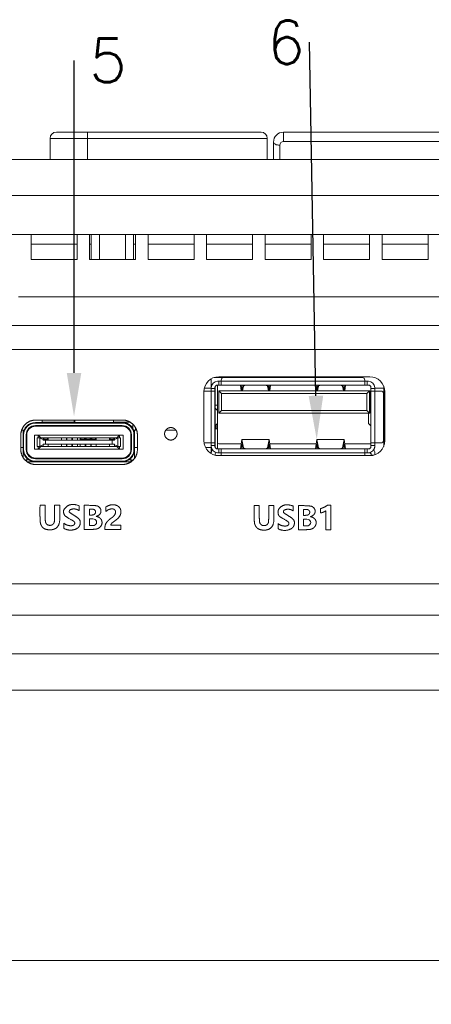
# Model space of a CAD drawing. Header units: millimetres. Extents: x 0 to 841, y 0 to 594.
# Tile 5 of 19: x 183 to 216, y 222 to 301. Entities that reach past the tile are written whole.
import ezdxf

# ---------------------------------------------------------------- set-up
doc = ezdxf.new("R2010")
doc.units = ezdxf.units.MM
doc.layers.get('0').update_dxf_attribs({"lineweight": 18})
for name, color, linetype, lineweight in [('Default', 7, 'Continuous', 18), ('PX588简洁', 7, 'Continuous', 18), ('RK3588-PX2', 7, 'Continuous', 18), ('USB口', 7, 'Continuous', 18), ('主壳R2R2鍑_PAR_1', 7, 'Continuous', 18), ('主板CPU散EREFS', 7, 'Continuous', 18), ('支撑板鏉块弶_閺俖', 7, 'Continuous', 18), ('支架固鍥哄畾鏉_', 7, 'Continuous', 18), ('正面保淇1', 7, 'Continuous', 18), ('电池仓3', 7, 'Continuous', 18), ('背面D', 7, 'Continuous', 18)]:
    doc.layers.add(name, color=color, linetype=linetype, lineweight=lineweight)
doc.styles.add('SEACAD_Arial', font='txt', dxfattribs={"width": 0.7})
doc.styles.get("Standard").update_dxf_attribs({"font": 'txt.shx'})
doc.dimstyles.new('国标', dxfattribs={"dimtxt": 7, "dimasz": 7, "dimexe": 3.5, "dimexo": 0, "dimgap": 1.75, "dimtad": 1, "dimdsep": 46, "dimtxsty": 'SEACAD_Arial', "dimblk": '_CAXARROW', "dimcen": 3.5, "dimdle": 14, "dimadec": 1, "dimazin": 0, "dimtfac": 0.5, "dimtdec": 3, "dimtmove": 0, "dimatfit": 3, "dimfxl": 1, "dimtolj": 1, "dimarcsym": 0})

# ---------------------------------------------------------------- blocks, each defined once
blk = doc.blocks.new('SE5')
at = {"layer": 'PX588简洁', "color": 7, "linetype": 'Continuous'}
for p, q in [((184.083, 268.267), (184.083, 268.317)), ((184.083, 268.317), (191.023, 268.317)), ((191.023, 268.267), (184.083, 268.267)), ((191.023, 268.267), (191.023, 268.317)), ((191.026, 268.317), (191.023, 268.317)), ((183.086, 267.667), (183.086, 267.392)), ((183.146, 267.667), (183.086, 267.667)), ((184.083, 268.067), (184.083, 268.017)), ((184.083, 268.067), (191.023, 268.067)), ((191.023, 268.017), (184.083, 268.017)), ((191.023, 268.067), (191.023, 268.017)), ((191.943, 267.717), (191.943, 267.717)), ((191.963, 267.667), (192.026, 267.667)), ((192.026, 267.667), (192.026, 267.317)), ((192.026, 267.667), (192.026, 267.667)), ((192.026, 266.967), (192.026, 267.667)), ((183.133, 267.317), (183.083, 267.317)), ((183.083, 266.157), (183.083, 267.317)), ((183.133, 267.317), (183.133, 266.157)), ((183.333, 267.317), (183.383, 267.317)), ((183.333, 266.157), (183.333, 267.317)), ((183.383, 267.317), (183.383, 266.157)), ((183.385, 267.317), (183.383, 267.317)), ((183.384, 267.157), (183.384, 266.142)), ((183.384, 267.157), (183.384, 267.157)), ((183.384, 266.157), (183.384, 267.157)), ((183.385, 267.317), (183.385, 266.157)), ((183.385, 267.157), (183.385, 266.124)), ((183.385, 267.157), (183.385, 267.157)), ((184.304, 267.287), (184.004, 267.287)), ((184.004, 267.287), (184.004, 266.187)), ((184.418, 267.087), (184.204, 267.087)), ((184.204, 266.387), (184.204, 267.087)), ((190.804, 267.287), (184.304, 267.287)), ((184.304, 267.287), (184.504, 267.087)), ((184.304, 267.087), (184.304, 267.287)), ((184.425, 267.07), (184.418, 267.087)), ((184.418, 267.087), (184.703, 267.087)), ((184.425, 266.403), (184.425, 267.07)), ((184.703, 266.959), (184.425, 267.07)), ((184.703, 267.087), (184.704, 267.087)), ((184.703, 266.959), (184.703, 267.087)), ((184.703, 266.887), (184.703, 266.959)), ((184.884, 266.887), (184.703, 266.887)), ((184.704, 267.087), (184.704, 266.887)), ((184.754, 267.087), (184.704, 267.087)), ((185.053, 267.087), (184.753, 267.087)), ((184.753, 266.987), (184.753, 267.087)), ((185.053, 266.987), (184.753, 266.987)), ((184.884, 266.887), (185.103, 266.887)), ((184.884, 266.887), (184.884, 266.587)), ((185.053, 266.987), (185.053, 267.087)), ((185.053, 267.087), (185.054, 267.087)), ((185.053, 266.987), (185.054, 266.987)), ((185.054, 266.987), (185.054, 267.087)), ((185.104, 267.087), (185.054, 267.087)), ((185.103, 267.087), (185.103, 266.887)), ((185.103, 267.087), (186.153, 267.087)), ((186.153, 266.887), (185.103, 266.887)), ((186.154, 267.087), (186.153, 267.087)), ((186.153, 266.887), (186.153, 267.087)), ((186.153, 266.887), (186.553, 266.887)), ((186.154, 266.887), (186.154, 267.087)), ((186.154, 267.087), (186.554, 267.087)), ((186.553, 266.887), (186.553, 267.087)), ((186.553, 267.087), (186.603, 267.087)), ((186.603, 266.887), (186.553, 266.887)), ((186.604, 267.087), (186.603, 267.087)), ((186.603, 266.887), (186.603, 267.087)), ((186.603, 266.887), (187.003, 266.887)), ((186.604, 266.887), (186.604, 267.087)), ((186.604, 267.087), (187.004, 267.087)), ((187.003, 266.887), (187.003, 267.087)), ((187.003, 267.087), (187.053, 267.087)), ((187.053, 266.887), (187.003, 266.887)), ((187.054, 267.087), (187.053, 267.087)), ((187.053, 266.887), (187.053, 267.087)), ((187.053, 266.887), (187.453, 266.887)), ((187.054, 266.887), (187.054, 267.087)), ((187.054, 267.087), (187.454, 267.087)), ((187.453, 266.887), (187.453, 267.087)), ((187.453, 267.087), (187.653, 267.087)), ((187.653, 266.887), (187.453, 266.887)), ((187.653, 266.887), (187.653, 267.087)), ((187.654, 267.087), (187.653, 267.087)), ((188.053, 266.887), (187.653, 266.887)), ((187.654, 266.887), (187.654, 267.087)), ((187.704, 267.087), (187.654, 267.087)), ((187.703, 266.987), (187.703, 267.087)), ((187.703, 267.087), (188.003, 267.087)), ((187.703, 266.987), (188.003, 266.987)), ((188.004, 267.087), (188.003, 267.087)), ((188.003, 266.987), (188.003, 267.087)), ((188.004, 266.987), (188.003, 266.987)), ((188.004, 266.987), (188.004, 267.087)), ((188.054, 267.087), (188.004, 267.087)), ((188.053, 266.887), (188.053, 267.087)), ((188.103, 267.087), (188.053, 267.087)), ((188.053, 266.887), (188.103, 266.887)), ((188.103, 266.887), (188.103, 267.087)), ((188.104, 267.087), (188.103, 267.087)), ((188.503, 266.887), (188.103, 266.887)), ((188.104, 266.887), (188.104, 267.087)), ((188.154, 267.087), (188.104, 267.087)), ((188.153, 266.987), (188.153, 267.087)), ((188.153, 267.087), (188.453, 267.087)), ((188.153, 266.987), (188.453, 266.987)), ((188.454, 267.087), (188.453, 267.087)), ((188.453, 266.987), (188.453, 267.087)), ((188.454, 266.987), (188.453, 266.987)), ((188.454, 266.987), (188.454, 267.087)), ((188.504, 267.087), (188.454, 267.087)), ((188.503, 266.887), (188.503, 267.087)), ((188.553, 267.087), (188.503, 267.087)), ((188.503, 266.887), (188.553, 266.887)), ((188.553, 266.887), (188.553, 267.087)), ((188.554, 267.087), (188.553, 267.087)), ((188.953, 266.887), (188.553, 266.887)), ((188.554, 266.887), (188.554, 267.087)), ((188.604, 267.087), (188.554, 267.087)), ((188.603, 266.987), (188.603, 267.087)), ((188.603, 267.087), (188.903, 267.087)), ((188.603, 266.987), (188.903, 266.987)), ((188.904, 267.087), (188.903, 267.087)), ((188.903, 266.987), (188.903, 267.087)), ((188.904, 266.987), (188.903, 266.987)), ((188.904, 266.987), (188.904, 267.087)), ((188.954, 267.087), (188.904, 267.087)), ((188.953, 266.887), (188.953, 267.087)), ((190.003, 267.087), (188.953, 267.087)), ((188.953, 266.887), (190.003, 266.887)), ((190.003, 267.087), (190.004, 267.087)), ((190.003, 267.087), (190.003, 266.887)), ((190.223, 266.887), (190.003, 266.887)), ((190.004, 266.887), (190.004, 267.087)), ((190.004, 267.087), (190.054, 267.087)), ((190.053, 266.987), (190.053, 267.087)), ((190.053, 267.087), (190.353, 267.087)), ((190.053, 266.987), (190.353, 266.987)), ((190.223, 266.887), (190.403, 266.887)), ((190.223, 266.887), (190.223, 266.587)), ((190.353, 266.987), (190.353, 267.087)), ((190.353, 267.087), (190.354, 267.087)), ((190.353, 266.987), (190.354, 266.987)), ((190.354, 267.087), (190.354, 266.987)), ((190.354, 267.087), (190.404, 267.087)), ((190.403, 266.959), (190.403, 267.087)), ((190.689, 267.087), (190.403, 267.087)), ((190.403, 266.959), (190.682, 267.07)), ((190.403, 266.887), (190.403, 266.959)), ((190.804, 267.287), (190.604, 267.087)), ((190.682, 267.07), (190.689, 267.087)), ((190.682, 266.403), (190.682, 267.07)), ((190.689, 267.087), (190.904, 267.087)), ((190.804, 267.087), (190.804, 267.287)), ((190.804, 267.287), (191.104, 267.287)), ((190.904, 266.387), (190.904, 267.087)), ((190.904, 266.387), (190.904, 267.087)), ((190.904, 267.087), (190.904, 267.087)), ((191.104, 267.287), (191.104, 266.187)), ((191.104, 267.287), (191.105, 267.287)), ((191.105, 266.187), (191.105, 267.287)), ((191.773, 267.317), (191.723, 267.317)), ((191.723, 266.157), (191.723, 267.317)), ((191.773, 267.317), (191.773, 266.157)), ((192.023, 267.317), (191.973, 267.317)), ((191.973, 266.157), (191.973, 267.317)), ((192.023, 267.317), (192.023, 266.157)), ((192.023, 267.317), (192.026, 267.317)), ((192.024, 267.157), (192.024, 265.455)), ((192.024, 267.157), (192.024, 267.157)), ((192.024, 267.157), (192.024, 266.157)), ((192.025, 267.157), (192.025, 265.456)), ((192.025, 267.157), (192.025, 266.157)), ((192.025, 267.157), (192.025, 267.157)), ((192.026, 267.317), (192.026, 266.917)), ((192.026, 266.967), (192.026, 266.967)), ((192.026, 266.917), (192.026, 266.917)), ((192.026, 266.917), (192.026, 265.458)), ((183.133, 266.157), (183.083, 266.157)), ((183.084, 266.118), (183.084, 265.529)), ((183.383, 266.157), (183.333, 266.157)), ((183.384, 266.157), (183.383, 266.157)), ((183.385, 266.617), (183.385, 266.157)), ((184.004, 266.187), (184.304, 266.187)), ((184.418, 266.387), (184.204, 266.387)), ((184.504, 266.387), (184.304, 266.187)), ((184.304, 266.187), (184.304, 266.387)), ((184.304, 266.187), (190.804, 266.187)), ((184.418, 266.387), (184.425, 266.403)), ((184.703, 266.387), (184.418, 266.387)), ((184.425, 266.403), (184.703, 266.514)), ((184.703, 266.514), (184.703, 266.587)), ((184.703, 266.587), (184.884, 266.587)), ((184.703, 266.387), (184.703, 266.514)), ((184.703, 266.387), (184.704, 266.387)), ((184.704, 266.587), (184.704, 266.387)), ((184.704, 266.387), (185.104, 266.387)), ((184.884, 266.587), (185.103, 266.587)), ((185.103, 266.587), (185.103, 266.387)), ((185.103, 266.587), (186.153, 266.587)), ((186.153, 266.387), (185.103, 266.387)), ((186.153, 266.387), (186.153, 266.587)), ((186.153, 266.587), (186.553, 266.587)), ((186.153, 266.387), (186.154, 266.387)), ((186.154, 266.587), (186.154, 266.387)), ((186.154, 266.387), (186.554, 266.387)), ((186.553, 266.587), (186.553, 266.387)), ((186.553, 266.587), (186.603, 266.587)), ((186.603, 266.387), (186.553, 266.387)), ((186.603, 266.387), (186.603, 266.587)), ((186.603, 266.587), (187.003, 266.587)), ((186.603, 266.387), (186.604, 266.387)), ((186.604, 266.587), (186.604, 266.387)), ((186.604, 266.387), (187.004, 266.387)), ((187.003, 266.587), (187.003, 266.387)), ((187.003, 266.587), (187.053, 266.587)), ((187.053, 266.387), (187.003, 266.387)), ((187.053, 266.587), (187.453, 266.587)), ((187.053, 266.587), (187.053, 266.387)), ((187.054, 266.387), (187.053, 266.387)), ((187.054, 266.587), (187.054, 266.387)), ((187.054, 266.387), (187.454, 266.387)), ((187.453, 266.587), (187.453, 266.387)), ((187.453, 266.587), (187.653, 266.587)), ((187.653, 266.387), (187.453, 266.387)), ((187.653, 266.387), (187.653, 266.587)), ((187.653, 266.587), (188.053, 266.587)), ((187.653, 266.387), (187.654, 266.387)), ((187.654, 266.587), (187.654, 266.387)), ((187.654, 266.387), (188.054, 266.387)), ((188.053, 266.587), (188.053, 266.387)), ((188.053, 266.587), (188.103, 266.587)), ((188.103, 266.387), (188.053, 266.387)), ((188.103, 266.587), (188.503, 266.587)), ((188.103, 266.387), (188.103, 266.587)), ((188.103, 266.387), (188.104, 266.387)), ((188.104, 266.587), (188.104, 266.387)), ((188.104, 266.387), (188.504, 266.387)), ((188.503, 266.587), (188.503, 266.387)), ((188.503, 266.587), (188.553, 266.587)), ((188.553, 266.387), (188.503, 266.387)), ((188.553, 266.587), (188.953, 266.587)), ((188.553, 266.387), (188.553, 266.587)), ((188.553, 266.387), (188.554, 266.387)), ((188.554, 266.587), (188.554, 266.387)), ((188.554, 266.387), (188.954, 266.387)), ((188.953, 266.587), (188.953, 266.387)), ((188.953, 266.587), (190.003, 266.587)), ((190.003, 266.387), (188.953, 266.387)), ((190.003, 266.387), (190.003, 266.587)), ((190.003, 266.587), (190.223, 266.587)), ((190.003, 266.387), (190.004, 266.387)), ((190.004, 266.587), (190.004, 266.387)), ((190.004, 266.387), (190.404, 266.387)), ((190.223, 266.587), (190.403, 266.587)), ((190.403, 266.587), (190.403, 266.514)), ((190.403, 266.514), (190.403, 266.387)), ((190.682, 266.403), (190.403, 266.514)), ((190.689, 266.387), (190.403, 266.387)), ((190.604, 266.387), (190.804, 266.187)), ((190.689, 266.387), (190.682, 266.403)), ((190.689, 266.387), (190.904, 266.387)), ((190.804, 266.187), (190.804, 266.387)), ((191.104, 266.187), (190.804, 266.187)), ((190.904, 266.387), (190.904, 266.387)), ((191.104, 266.187), (191.105, 266.187)), ((191.723, 266.157), (191.773, 266.157)), ((192.023, 266.157), (191.973, 266.157)), ((192.024, 266.157), (192.023, 266.157)), ((192.026, 266.617), (192.025, 266.617)), ((192.025, 266.617), (192.025, 266.157)), ((192.025, 266.157), (192.025, 266.157)), ((183.253, 265.307), (183.384, 265.307)), ((183.384, 265.442), (183.384, 265.307)), ((183.385, 265.441), (183.385, 265.307)), ((183.385, 265.44), (183.385, 265.195)), ((184.083, 265.157), (183.432, 265.157)), ((184.083, 265.457), (184.083, 265.407)), ((184.083, 265.457), (191.023, 265.457)), ((191.023, 265.407), (184.083, 265.407)), ((184.083, 265.157), (184.083, 265.207)), ((184.083, 265.207), (191.023, 265.207)), ((191.023, 265.157), (184.083, 265.157)), ((191.023, 265.457), (191.023, 265.407)), ((191.023, 265.157), (191.023, 265.207)), ((191.722, 265.157), (191.023, 265.157)), ((191.023, 265.157), (191.024, 265.157)), ((191.724, 265.443), (191.724, 265.307)), ((191.724, 265.307), (191.902, 265.307))]:
    blk.add_line(p, q, dxfattribs=at)
for centre, radius, start, end in [((184.083, 267.317), 1, 90, 180), ((184.083, 267.317), 0.95, 90, 180), ((191.023, 267.317), 1, 0, 90), ((191.023, 267.317), 0.95, 0, 90), ((191.026, 267.317), 1, 23.57818, 90), ((184.083, 267.317), 0.75, 90, 180), ((184.083, 267.317), 0.7, 90, 180), ((191.023, 267.317), 0.75, 0, 90), ((191.023, 267.317), 0.7, 0, 90), ((191.026, 267.317), 1, 0, 23.57818), ((184.083, 266.157), 1, 180, 270), ((184.083, 266.157), 0.95, 180, 270), ((184.083, 266.157), 0.75, 180, 270), ((184.083, 266.157), 0.7, 180, 270), ((184.084, 266.157), 0.7, 180, 270), ((191.023, 266.157), 0.75, 270, 360), ((191.023, 266.157), 0.7, 270, 360), ((191.023, 266.157), 0.95, 270, 360), ((191.023, 266.157), 1, 270, 360), ((191.024, 266.157), 1, 270, 360), ((191.025, 266.157), 1, 357.64971, 360)]:
    blk.add_arc(centre, radius, start, end, dxfattribs=at)
for centre, start_param, end_param in [((183.384, 265.307), 1.570796, 1.721727), ((183.384, 265.307), 4.562011, 4.712389), ((191.724, 265.307), 1.570796, 1.772154)]:
    blk.add_ellipse(centre, major_axis=(0, 0.75), ratio=0.000391, start_param=start_param, end_param=end_param, dxfattribs=at)
at = {"layer": 'RK3588-PX2', "color": 7, "linetype": 'Continuous'}
for p, q in [((184.617, 268.317), (184.617, 268.508)), ((184.618, 268.317), (184.618, 268.508)), ((184.618, 268.327), (187.169, 268.327)), ((187.169, 268.317), (187.169, 268.508)), ((187.186, 268.317), (187.186, 268.508)), ((187.223, 268.317), (187.223, 268.508)), ((190.323, 268.317), (190.323, 268.508)), ((190.324, 268.317), (190.324, 268.508)), ((190.324, 268.487), (191.262, 268.487)), ((190.324, 268.327), (191.675, 268.327)), ((183.154, 267.687), (182.974, 267.687)), ((191.893, 267.815), (191.893, 268.158)), ((192.18, 267.687), (191.955, 267.687)), ((192.104, 267.687), (192.104, 267.864)), ((195.329, 267.687), (194.523, 267.687)), ((182.907, 266.307), (183.083, 266.307)), ((192.026, 266.307), (192.247, 266.307)), ((197.706, 266.307), (198.169, 266.307))]:
    blk.add_line(p, q, dxfattribs=at)
at = {"layer": 'USB口', "color": 7, "linetype": 'Continuous'}
for p, q in [((198.169, 271.172), (198.169, 271.814)), ((199.165, 271.914), (198.391, 271.914)), ((198.765, 271.614), (198.665, 271.614)), ((198.965, 271.614), (198.765, 271.614)), ((198.765, 271.314), (198.765, 271.614)), ((198.965, 271.614), (198.965, 271.714)), ((198.965, 271.614), (210.465, 271.614)), ((210.265, 271.914), (199.165, 271.914)), ((210.265, 271.914), (210.265, 271.914)), ((210.465, 271.714), (210.465, 271.714)), ((210.465, 271.614), (210.465, 271.714)), ((210.665, 271.614), (210.465, 271.614)), ((210.465, 271.314), (210.465, 271.614)), ((210.665, 271.314), (210.665, 271.614)), ((210.765, 271.614), (210.665, 271.614)), ((210.769, 271.614), (210.765, 271.614)), ((197.665, 270.829), (198.165, 270.829)), ((198.165, 271.029), (198.165, 271.114)), ((198.165, 271.029), (198.465, 271.029)), ((198.165, 270.829), (198.465, 270.829)), ((198.165, 266.679), (198.165, 270.829)), ((198.465, 271.029), (198.465, 271.114)), ((198.469, 271.114), (198.465, 271.114)), ((198.465, 270.829), (198.465, 266.679)), ((198.465, 270.829), (198.465, 270.829)), ((198.469, 271.114), (198.469, 269.714)), ((198.665, 271.314), (198.765, 271.314)), ((198.668, 271.314), (198.668, 269.266)), ((198.765, 271.314), (198.965, 271.314)), ((198.773, 270.852), (210.859, 270.852)), ((198.773, 270.852), (198.987, 270.638)), ((198.773, 269.052), (198.773, 270.852)), ((210.465, 271.314), (198.965, 271.314)), ((210.644, 270.638), (198.987, 270.638)), ((198.987, 270.638), (198.987, 269.267)), ((200.575, 270.852), (200.509, 271.314)), ((200.621, 270.897), (200.561, 271.314)), ((200.71, 271.314), (200.621, 270.897)), ((200.762, 271.225), (200.682, 270.852)), ((200.762, 271.225), (200.758, 271.314)), ((200.961, 271.314), (200.961, 271.302)), ((200.961, 271.302), (202.47, 271.302)), ((202.47, 271.302), (202.471, 271.314)), ((202.674, 271.314), (202.669, 271.225)), ((202.75, 270.852), (202.669, 271.225)), ((202.812, 270.897), (202.722, 271.314)), ((202.872, 271.314), (202.812, 270.897)), ((202.925, 271.314), (202.858, 270.852)), ((206.509, 271.314), (206.575, 270.852)), ((206.561, 271.314), (206.621, 270.897)), ((206.621, 270.897), (206.71, 271.314)), ((206.682, 270.852), (206.762, 271.225)), ((206.758, 271.314), (206.762, 271.225)), ((206.961, 271.302), (206.961, 271.314)), ((208.47, 271.302), (206.961, 271.302)), ((208.471, 271.314), (208.47, 271.302)), ((208.669, 271.225), (208.674, 271.314)), ((208.669, 271.225), (208.75, 270.852)), ((208.722, 271.314), (208.812, 270.897)), ((208.812, 270.897), (208.872, 271.314)), ((208.858, 270.852), (208.925, 271.314)), ((210.465, 271.314), (210.665, 271.314)), ((210.465, 271.314), (210.465, 271.314)), ((210.644, 270.638), (210.859, 270.852)), ((210.644, 269.267), (210.644, 270.638)), ((210.665, 271.314), (210.765, 271.314)), ((210.859, 270.852), (210.861, 270.852)), ((210.859, 270.852), (210.859, 269.052)), ((210.861, 269.362), (210.861, 270.852)), ((210.965, 271.114), (210.965, 271.029)), ((210.965, 271.029), (211.265, 271.029)), ((210.965, 270.829), (211.265, 270.829)), ((210.965, 266.679), (210.965, 270.829)), ((211.265, 271.029), (211.265, 271.114)), ((211.269, 271.114), (211.265, 271.114)), ((211.265, 270.829), (211.265, 266.679)), ((211.265, 270.829), (211.765, 270.829)), ((211.269, 270.829), (211.269, 271.114)), ((211.765, 270.829), (211.765, 270.829)), ((211.965, 270.629), (211.965, 270.629)), ((211.965, 266.879), (211.965, 270.629)), ((211.965, 266.879), (211.965, 270.629)), ((198.467, 269.655), (198.467, 269.458)), ((198.468, 269.458), (198.467, 269.651)), ((198.467, 269.458), (198.467, 269.458)), ((198.467, 269.458), (198.471, 269.458)), ((198.467, 268.05), (198.467, 269.458)), ((198.669, 269.714), (198.469, 269.714)), ((198.469, 269.714), (198.469, 269.458)), ((198.471, 269.458), (198.478, 269.458)), ((198.471, 269.458), (198.471, 268.05)), ((198.665, 269.272), (198.478, 269.458)), ((198.665, 268.237), (198.665, 269.272)), ((198.675, 268.257), (198.675, 269.251)), ((198.773, 269.052), (198.987, 269.267)), ((210.859, 269.052), (198.773, 269.052)), ((198.987, 269.267), (210.644, 269.267)), ((210.644, 269.267), (210.859, 269.052)), ((210.761, 269.052), (210.761, 268.257)), ((210.771, 268.237), (210.771, 269.052)), ((210.859, 269.052), (210.861, 269.052)), ((210.861, 269.362), (210.957, 269.458)), ((210.861, 269.362), (210.861, 269.052)), ((210.964, 269.458), (210.957, 269.458)), ((210.964, 269.458), (210.964, 268.05)), ((210.965, 269.458), (210.964, 269.458)), ((198.467, 268.894), (198.466, 268.894)), ((198.466, 268.894), (198.466, 266.394)), ((198.467, 266.394), (198.467, 268.894)), ((198.467, 268.05), (198.471, 268.05)), ((198.467, 268.05), (198.467, 268.05)), ((198.467, 267.854), (198.467, 268.05)), ((198.468, 268.05), (198.467, 267.857)), ((198.469, 267.814), (198.469, 268.05)), ((198.668, 267.814), (198.469, 267.814)), ((198.469, 267.714), (198.469, 267.814)), ((198.469, 267.714), (198.469, 267.714)), ((198.469, 267.714), (198.469, 266.894)), ((198.471, 268.05), (198.478, 268.05)), ((198.665, 268.237), (198.478, 268.05)), ((198.569, 268.141), (198.569, 267.814)), ((198.668, 268.242), (198.668, 266.694)), ((210.771, 268.237), (210.957, 268.05)), ((210.964, 268.05), (210.957, 268.05)), ((210.965, 268.05), (210.964, 268.05)), ((197.665, 266.679), (198.165, 266.679)), ((198.465, 266.679), (198.165, 266.679)), ((198.465, 266.679), (198.465, 266.679)), ((198.469, 266.894), (198.469, 266.394)), ((198.469, 266.894), (198.469, 266.894)), ((198.669, 266.194), (198.669, 266.682)), ((200.618, 266.956), (200.509, 266.194)), ((200.762, 266.284), (200.618, 266.956)), ((200.618, 266.956), (202.815, 266.956)), ((202.815, 266.956), (202.669, 266.284)), ((202.925, 266.194), (202.815, 266.956)), ((206.509, 266.194), (206.618, 266.956)), ((206.618, 266.956), (206.762, 266.284)), ((208.815, 266.956), (206.618, 266.956)), ((208.669, 266.284), (208.815, 266.956)), ((208.815, 266.956), (208.925, 266.194)), ((211.265, 266.679), (210.965, 266.679)), ((211.265, 266.679), (211.765, 266.679)), ((211.266, 266.394), (211.266, 266.679)), ((211.267, 266.679), (211.267, 266.394)), ((211.269, 266.679), (211.269, 266.394)), ((211.765, 266.679), (211.765, 266.679)), ((211.965, 266.879), (211.965, 266.879)), ((198.165, 266.479), (198.165, 266.394)), ((198.465, 266.479), (198.165, 266.479)), ((198.166, 265.821), (198.166, 265.894)), ((198.169, 265.936), (198.169, 266.335)), ((198.465, 266.479), (198.465, 266.394)), ((198.466, 266.394), (198.465, 266.394)), ((198.469, 266.394), (198.467, 266.394)), ((198.665, 266.194), (198.765, 266.194)), ((198.765, 265.894), (198.665, 265.894)), ((198.765, 266.194), (198.765, 265.894)), ((198.765, 266.194), (198.965, 266.194)), ((198.965, 265.894), (198.765, 265.894)), ((198.768, 266.594), (200.566, 266.594)), ((198.965, 266.194), (198.966, 266.194)), ((198.965, 266.194), (210.465, 266.194)), ((210.465, 265.894), (198.965, 265.894)), ((198.965, 265.894), (198.965, 265.657)), ((200.621, 266.611), (200.561, 266.194)), ((200.71, 266.194), (200.621, 266.611)), ((200.762, 266.284), (200.758, 266.194)), ((200.961, 266.194), (200.961, 266.207)), ((200.961, 266.207), (202.47, 266.207)), ((202.47, 266.207), (202.471, 266.194)), ((202.674, 266.194), (202.669, 266.284)), ((202.812, 266.611), (202.722, 266.194)), ((202.872, 266.194), (202.812, 266.611)), ((202.867, 266.594), (206.566, 266.594)), ((206.561, 266.194), (206.621, 266.611)), ((206.621, 266.611), (206.71, 266.194)), ((206.758, 266.194), (206.762, 266.284)), ((206.961, 266.207), (206.961, 266.194)), ((208.47, 266.207), (206.961, 266.207)), ((208.471, 266.194), (208.47, 266.207)), ((208.669, 266.284), (208.674, 266.194)), ((208.722, 266.194), (208.812, 266.611)), ((208.812, 266.611), (208.872, 266.194)), ((208.867, 266.594), (210.868, 266.594)), ((210.465, 266.194), (210.465, 265.894)), ((210.465, 266.194), (210.465, 266.194)), ((210.465, 266.194), (210.665, 266.194)), ((210.665, 265.894), (210.465, 265.894)), ((210.465, 265.894), (210.465, 265.657)), ((210.665, 266.194), (210.665, 265.894)), ((210.665, 266.194), (210.765, 266.194)), ((210.765, 265.894), (210.665, 265.894)), ((210.766, 265.894), (210.765, 265.894)), ((210.866, 265.894), (210.766, 265.894)), ((210.868, 266.594), (210.869, 266.594)), ((211.265, 266.479), (210.965, 266.479)), ((210.965, 266.394), (210.965, 266.479)), ((211.265, 266.479), (211.265, 266.394)), ((211.266, 266.394), (211.265, 266.394)), ((211.267, 265.894), (211.266, 265.894)), ((211.266, 265.723), (211.266, 265.894)), ((211.269, 266.394), (211.267, 266.394)), ((211.267, 265.894), (211.267, 265.723)), ((198.467, 265.794), (198.466, 265.794)), ((198.466, 265.696), (198.466, 265.794)), ((198.467, 265.794), (198.467, 265.696)), ((210.465, 265.657), (210.465, 265.794)), ((210.966, 265.694), (210.966, 265.794)), ((210.966, 265.66), (210.966, 265.694)), ((210.966, 265.694), (211.171, 265.694))]:
    blk.add_line(p, q, dxfattribs=at)
for centre, radius, start, end in [((198.665, 271.114), 0.5, 90, 180), ((199.165, 271.714), 0.2, 90, 180), ((210.265, 271.714), 0.2, 0, 90), ((210.265, 271.714), 0.2, 0, 90), ((210.765, 271.114), 0.5, 0, 90), ((210.769, 271.114), 0.5, 360, 90), ((197.665, 270.629), 0.2, 90, 117.51792), ((198.665, 271.114), 0.2, 90, 180), ((198.669, 271.114), 0.2, 90, 180), ((210.765, 271.114), 0.2, 0, 90), ((211.765, 270.629), 0.2, 0, 90), ((211.765, 270.629), 0.2, 0, 90), ((197.665, 266.879), 0.2, 245.76028, 270), ((198.768, 266.694), 0.1, 180, 270), ((211.765, 266.879), 0.2, 270, 360), ((211.765, 266.879), 0.2, 270, 360), ((198.665, 266.394), 0.5, 180, 270), ((198.466, 265.894), 0.3, 134.34034, 180), ((198.665, 266.394), 0.2, 180, 270), ((198.666, 266.394), 0.2, 180, 270), ((198.566, 265.794), 0.1, 90, 180), ((198.667, 266.394), 0.2, 180, 270), ((198.567, 265.794), 0.1, 90, 180), ((198.669, 266.394), 0.2, 180, 270), ((210.765, 266.394), 0.2, 270, 360), ((210.765, 266.394), 0.5, 270, 360), ((210.766, 266.394), 0.5, 270, 360), ((210.866, 265.794), 0.1, 0, 90), ((210.868, 266.694), 0.1, 270, 347.00477), ((210.869, 266.694), 0.1, 270, 345.15067), ((210.966, 265.894), 0.3, 0, 45.54771), ((210.767, 266.394), 0.5, 325.10886, 360), ((210.769, 266.394), 0.5, 324.93782, 360), ((210.967, 265.894), 0.3, 360, 45.17188)]:
    blk.add_arc(centre, radius, start, end, dxfattribs=at)
for centre, major_axis, start_param, end_param in [((198.965, 271.614), (0, -0.3), 4.712389, 6.283185), ((210.465, 271.714), (0, -0.1), 4.712389, 6.283185), ((210.465, 271.614), (0, 0.3), 1.570796, 3.141593), ((198.165, 271.029), (0, -0.2), 0, 1.570796), ((198.465, 271.029), (0, 0.2), 3.141593, 4.712389), ((210.965, 271.029), (0, -0.2), 0, 1.570796), ((211.265, 271.029), (0, 0.2), 3.141593, 4.712389), ((198.165, 266.479), (0, -0.2), 1.570796, 3.141593), ((198.465, 266.479), (0, 0.2), 4.712389, 6.283185), ((210.965, 266.479), (0, -0.2), 1.570796, 3.141593), ((211.265, 266.479), (0, 0.2), 4.712389, 6.283185), ((198.965, 265.894), (0, -0.3), 3.141593, 4.712389), ((210.465, 265.894), (0, 0.3), 0, 1.570796), ((210.465, 265.794), (0, -0.1), 3.141593, 4.712389)]:
    blk.add_ellipse(centre, major_axis=major_axis, ratio=0.000391, start_param=start_param, end_param=end_param, dxfattribs=at)
for points, weights in [([(200.961, 271.302), (200.852, 271.302), (200.772, 271.271), (200.762, 271.225)], [1, 0.82563648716, 0.82563648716, 1]), ([(202.669, 271.225), (202.659, 271.271), (202.579, 271.302), (202.47, 271.302)], [1, 0.82563648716, 0.82563648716, 1]), ([(206.762, 271.225), (206.772, 271.271), (206.852, 271.302), (206.961, 271.302)], [1, 0.82563648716, 0.82563648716, 1]), ([(208.47, 271.302), (208.579, 271.302), (208.659, 271.271), (208.669, 271.225)], [1, 0.82563648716, 0.82563648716, 1]), ([(198.665, 269.272), (198.671, 269.265), (198.675, 269.258), (198.675, 269.251)], [1, 0.981076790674, 0.967886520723, 0.960429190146]), ([(198.665, 268.237), (198.671, 268.243), (198.675, 268.25), (198.675, 268.257)], [1, 0.981076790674, 0.967886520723, 0.960429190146]), ([(210.771, 268.237), (210.764, 268.243), (210.761, 268.25), (210.761, 268.257)], [1, 0.981132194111, 0.9679638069, 0.960494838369]), ([(200.961, 266.207), (200.852, 266.207), (200.772, 266.238), (200.762, 266.284)], [1, 0.82563648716, 0.82563648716, 1]), ([(202.669, 266.284), (202.659, 266.238), (202.579, 266.207), (202.47, 266.207)], [1, 0.82563648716, 0.82563648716, 1]), ([(206.762, 266.284), (206.772, 266.238), (206.852, 266.207), (206.961, 266.207)], [1, 0.82563648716, 0.82563648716, 1]), ([(208.47, 266.207), (208.579, 266.207), (208.659, 266.238), (208.669, 266.284)], [1, 0.82563648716, 0.82563648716, 1])]:
    blk.add_rational_spline(points, weights, degree=3, dxfattribs=at)
at = {"layer": '主壳R2R2鍑_PAR_1', "color": 7, "linetype": 'Continuous'}
for p, q in [((183.724, 281.377), (183.724, 283.377)), ((187.411, 283.377), (187.411, 281.377)), ((188.411, 281.377), (188.411, 283.377)), ((192.099, 283.377), (192.099, 281.377)), ((193.099, 281.377), (193.099, 283.377)), ((196.786, 283.377), (196.786, 281.377)), ((197.786, 281.377), (197.786, 283.377)), ((201.474, 283.377), (201.474, 281.377)), ((202.474, 281.377), (202.474, 283.377)), ((206.161, 283.377), (206.161, 281.377)), ((207.161, 281.377), (207.161, 283.377)), ((210.849, 283.377), (210.849, 281.377)), ((211.849, 281.377), (211.849, 283.377)), ((215.536, 283.377), (215.536, 281.377)), ((187.411, 281.377), (183.724, 281.377)), ((192.099, 281.377), (188.411, 281.377)), ((196.786, 281.377), (193.099, 281.377)), ((201.474, 281.377), (197.786, 281.377)), ((206.161, 281.377), (202.474, 281.377)), ((210.849, 281.377), (207.161, 281.377)), ((215.536, 281.377), (211.849, 281.377)), ((354.044, 278.377), (182.724, 278.377)), ((123.455, 276.077), (354.044, 276.077)), ((129.688, 274.156), (221.455, 274.156)), ((198.772, 271.977), (210.872, 271.977)), ((197.572, 266.857), (197.572, 270.777)), ((211.982, 271.233), (211.982, 266.4)), ((212.072, 270.777), (212.072, 266.857)), ((184.107, 268.508), (191.047, 268.508)), ((182.907, 267.308), (182.907, 266.148)), ((192.247, 266.148), (192.247, 267.308)), ((210.872, 265.657), (198.772, 265.657)), ((191.047, 264.948), (184.107, 264.948)), ((184.444, 261.68), (184.857, 261.68)), ((185.612, 261.68), (186.024, 261.68)), ((187.986, 259.747), (187.986, 261.68)), ((188.398, 260.895), (188.398, 261.373)), ((201.604, 261.656), (202.017, 261.656)), ((202.772, 261.656), (203.184, 261.656)), ((205.146, 259.723), (205.146, 261.656)), ((205.558, 260.872), (205.558, 261.35)), ((206.907, 261.064), (206.907, 261.41)), ((207.35, 259.723), (207.35, 261.244)), ((207.499, 261.699), (207.755, 261.699)), ((207.755, 261.699), (207.755, 259.723)), ((188.398, 260.054), (188.398, 260.585)), ((205.558, 260.03), (205.558, 260.561)), ((190.93, 259.747), (189.644, 259.747)), ((190.93, 260.083), (190.93, 259.747)), ((207.755, 259.723), (207.35, 259.723)), ((221.455, 255.377), (129.488, 255.377))]:
    blk.add_line(p, q, dxfattribs=at)
for centre, start, end in [((198.772, 270.777), 90, 180), ((210.872, 270.777), 0, 90), ((198.772, 266.857), 180, 270), ((210.872, 266.857), 270, 0)]:
    blk.add_arc(centre, 1.2, start, end, dxfattribs=at)
for points, degree, knots in [([(182.907, 267.308), (182.907, 267.8), (183.259, 268.156), (183.605, 268.508), (184.107, 268.508)], 2, [0, 0, 0, 0.937938, 0.937938, 1.875876, 1.875876, 1.875876]), ([(191.047, 268.508), (191.54, 268.508), (191.896, 268.156), (192.247, 267.809), (192.247, 267.308)], 2, [0, 0, 0, 0.937938, 0.937938, 1.875876, 1.875876, 1.875876]), ([(194.426, 267.407), (194.426, 267.606), (194.574, 267.757), (194.722, 267.908), (194.925, 267.907)], 2, [0, 0, 0, 0.3891451, 0.3891451, 0.7782902, 0.7782902, 0.7782902]), ([(194.925, 267.907), (195.137, 267.906), (195.28, 267.76), (195.428, 267.608), (195.427, 267.406), (195.425, 267.213), (195.273, 267.06), (195.121, 266.907), (194.926, 266.907)], 2, [0, 0, 0, 0.389141, 0.389141, 0.778282, 0.778282, 1.167422, 1.167422, 1.556563, 1.556563, 1.556563]), ([(194.926, 266.907), (194.73, 266.907), (194.578, 267.056), (194.426, 267.205), (194.426, 267.407)], 2, [0, 0, 0, 0.3886575, 0.3886575, 0.7773151, 0.7773151, 0.7773151]), ([(184.107, 264.948), (183.615, 264.948), (183.259, 265.299), (182.907, 265.646), (182.907, 266.148)], 2, [0, 0, 0, 0.937938, 0.937938, 1.875876, 1.875876, 1.875876]), ([(192.247, 266.148), (192.247, 265.655), (191.896, 265.299), (191.549, 264.948), (191.047, 264.948)], 2, [0, 0, 0, 0.937938, 0.937938, 1.875876, 1.875876, 1.875876]), ([(186.024, 260.578), (186.024, 259.986), (185.633, 259.792), (185.438, 259.695), (185.146, 259.715), (184.874, 259.733), (184.714, 259.855), (184.558, 259.973), (184.484, 260.216), (184.455, 260.31), (184.444, 260.732), (184.436, 261.017), (184.444, 261.68)], 2, [0, 0, 0, 0.943246, 0.943246, 1.414869, 1.414869, 1.886492, 1.886492, 2.358115, 2.358115, 2.829739, 2.829739, 3.772985, 3.772985, 3.772985]), ([(184.857, 261.68), (184.857, 261.223), (184.857, 260.766), (184.857, 260.364), (184.904, 260.274), (185.011, 260.069), (185.241, 260.07), (185.464, 260.072), (185.571, 260.279), (185.604, 260.342), (185.612, 260.766), (185.614, 260.872), (185.612, 261.68)], 2, [0, 0, 0, 0.908477, 0.908477, 1.362715, 1.362715, 1.816953, 1.816953, 2.271191, 2.271191, 2.72543, 2.72543, 3.633906, 3.633906, 3.633906]), ([(186.36, 260.234), (186.601, 260.033), (186.936, 260.041), (187.216, 260.048), (187.228, 260.255), (187.235, 260.364), (186.966, 260.515), (186.502, 260.776), (186.466, 260.819), (186.114, 261.244), (186.618, 261.603), (186.988, 261.866), (187.577, 261.639)], 2, [0, 0, 0, 0.484532, 0.484532, 0.969063, 0.969063, 1.453595, 1.453595, 1.938127, 1.938127, 2.90719, 2.90719, 3.876254, 3.876254, 3.876254]), ([(187.577, 261.252), (187.348, 261.408), (187.097, 261.384), (186.752, 261.352), (186.794, 261.131), (186.8, 261.098), (187.204, 260.851), (187.528, 260.652), (187.612, 260.517), (187.717, 260.348), (187.633, 260.091), (187.57, 259.899), (187.368, 259.801), (186.882, 259.566), (186.368, 259.817)], 2, [0, 0, 0, 0.481469, 0.481469, 0.962939, 0.962939, 1.444408, 1.444408, 1.925877, 1.925877, 2.407347, 2.407347, 2.888816, 2.888816, 3.844718, 3.844718, 3.844718]), ([(187.986, 261.68), (188.967, 261.679), (189.082, 261.605), (189.37, 261.419), (189.324, 261.154), (189.279, 260.898), (188.946, 260.786)], 2, [0, 0, 0, 1.094516, 1.094516, 1.641773, 1.641773, 2.189031, 2.189031, 2.189031]), ([(188.398, 260.895), (188.676, 260.895), (188.724, 260.913), (188.877, 260.97), (188.896, 261.12), (188.914, 261.26), (188.752, 261.349), (188.708, 261.373), (188.398, 261.373)], 2, [0, 0, 0, 0.312164, 0.312164, 0.624329, 0.624329, 0.936493, 0.936493, 1.248657, 1.248657, 1.248657]), ([(189.644, 259.747), (189.644, 259.98), (189.664, 260.062), (189.697, 260.194), (189.79, 260.321), (189.877, 260.441), (190.041, 260.568), (190.144, 260.648), (190.25, 260.724), (190.322, 260.777), (190.403, 260.881), (190.503, 261.008), (190.489, 261.174), (190.478, 261.317), (190.357, 261.364), (190.228, 261.415), (190.049, 261.369), (189.887, 261.327), (189.73, 261.19)], 2, [0, 0, 0, 0.334156, 0.334156, 0.668313, 0.668313, 1.002469, 1.002469, 1.169547, 1.169547, 1.336625, 1.336625, 1.670782, 1.670782, 2.004938, 2.004938, 2.339094, 2.339094, 2.673251, 2.673251, 2.673251]), ([(189.73, 261.549), (190.114, 261.797), (190.508, 261.69), (190.874, 261.591), (190.924, 261.219), (190.966, 260.907), (190.661, 260.602), (190.657, 260.598), (190.566, 260.528), (190.444, 260.434), (190.32, 260.342), (190.121, 260.193), (190.11, 260.083)], 2, [0, 0, 0, 0.732414, 0.732414, 1.464827, 1.464827, 2.197241, 2.197241, 2.380344, 2.380344, 2.563447, 2.563447, 2.929654, 2.929654, 2.929654]), ([(203.184, 260.554), (203.184, 259.962), (202.793, 259.768), (202.598, 259.672), (202.307, 259.691), (202.034, 259.709), (201.874, 259.831), (201.719, 259.949), (201.644, 260.192), (201.615, 260.289), (201.604, 260.708), (201.596, 261.003), (201.604, 261.656)], 2, [0, 0, 0, 0.943259, 0.943259, 1.414889, 1.414889, 1.886518, 1.886518, 2.358148, 2.358148, 2.829778, 2.829778, 3.773037, 3.773037, 3.773037]), ([(202.017, 261.656), (202.017, 261.199), (202.017, 260.742), (202.017, 260.342), (202.064, 260.251), (202.169, 260.045), (202.401, 260.047), (202.625, 260.048), (202.731, 260.255), (202.765, 260.321), (202.772, 260.742), (202.774, 260.86), (202.772, 261.656)], 2, [0, 0, 0, 0.908591, 0.908591, 1.362886, 1.362886, 1.817182, 1.817182, 2.271477, 2.271477, 2.725773, 2.725773, 3.634364, 3.634364, 3.634364]), ([(203.52, 260.21), (203.76, 260.01), (204.096, 260.017), (204.377, 260.023), (204.389, 260.231), (204.395, 260.342), (204.126, 260.491), (203.668, 260.745), (203.626, 260.795), (203.53, 260.912), (203.516, 261.071), (203.489, 261.379), (203.779, 261.579), (204.155, 261.839), (204.737, 261.615)], 2, [0, 0, 0, 0.483307, 0.483307, 0.966615, 0.966615, 1.449922, 1.449922, 1.93323, 1.93323, 2.255435, 2.255435, 2.899845, 2.899845, 3.86646, 3.86646, 3.86646]), ([(204.737, 261.228), (204.51, 261.383), (204.257, 261.361), (203.911, 261.33), (203.954, 261.107), (203.962, 261.064), (204.364, 260.827), (204.683, 260.638), (204.772, 260.494), (204.878, 260.321), (204.793, 260.068), (204.729, 259.874), (204.528, 259.777), (204.038, 259.541), (203.52, 259.797)], 2, [0, 0, 0, 0.481848, 0.481848, 0.963696, 0.963696, 1.445543, 1.445543, 1.927391, 1.927391, 2.409239, 2.409239, 2.891087, 2.891087, 3.854782, 3.854782, 3.854782]), ([(205.146, 261.656), (206.125, 261.655), (206.243, 261.581), (206.53, 261.4), (206.484, 261.13), (206.44, 260.874), (206.106, 260.762)], 2, [0, 0, 0, 1.094826, 1.094826, 1.64224, 1.64224, 2.189653, 2.189653, 2.189653]), ([(205.558, 260.872), (205.836, 260.872), (205.884, 260.889), (206.037, 260.946), (206.056, 261.097), (206.074, 261.238), (205.912, 261.325), (205.867, 261.35), (205.558, 261.35)], 2, [0, 0, 0, 0.312267, 0.312267, 0.624533, 0.624533, 0.9368, 0.9368, 1.249067, 1.249067, 1.249067]), ([(207.35, 261.244), (207.278, 261.183), (207.149, 261.13), (207.02, 261.077), (206.907, 261.064)], 2, [0, 0, 0, 0.2417388, 0.2417388, 0.4834776, 0.4834776, 0.4834776]), ([(188.946, 260.786), (189.118, 260.763), (189.243, 260.661), (189.366, 260.561), (189.399, 260.415), (189.473, 260.096), (189.196, 259.882), (189.097, 259.807), (188.93, 259.768), (188.882, 259.757), (188.603, 259.747), (188.467, 259.742), (187.986, 259.747)], 2, [0, 0, 0, 0.307029, 0.307029, 0.614058, 0.614058, 1.228115, 1.228115, 1.535144, 1.535144, 1.842173, 1.842173, 2.456231, 2.456231, 2.456231]), ([(206.106, 260.762), (206.279, 260.739), (206.403, 260.637), (206.526, 260.537), (206.56, 260.392), (206.581, 260.298), (206.563, 260.192), (206.528, 259.991), (206.356, 259.859), (206.257, 259.783), (206.091, 259.744), (206.04, 259.732), (205.763, 259.723), (205.623, 259.718), (205.146, 259.723)], 2, [0, 0, 0, 0.307185, 0.307185, 0.61437, 0.61437, 0.81916, 0.81916, 1.22874, 1.22874, 1.535925, 1.535925, 1.84311, 1.84311, 2.45748, 2.45748, 2.45748]), ([(186.36, 260.234), (186.36, 260.096), (186.36, 259.958), (186.36, 259.821), (186.36, 259.819), (186.36, 259.818), (186.368, 259.817)], 3, [0, 0, 0, 0, 0.41855, 0.41855, 0.41855, 0.4223367, 0.4223367, 0.4223367, 0.4223367]), ([(190.11, 260.083), (190.11, 260.083), (190.11, 260.083), (190.11, 260.083), (190.383, 260.083), (190.657, 260.083), (190.93, 260.083)], 3, [0, 0, 0, 0, 0.0000784, 0.0000784, 0.0000784, 0.8199979, 0.8199979, 0.8199979, 0.8199979])]:
    blk.add_open_spline(points, degree=degree, knots=knots, dxfattribs=at)
for points, degree in [([(186.024, 261.68), (186.024, 261.313), (186.024, 260.945), (186.024, 260.578)], 3), ([(187.577, 261.639), (187.577, 261.51), (187.577, 261.381), (187.577, 261.252)], 3), ([(189.73, 261.19), (189.73, 261.31), (189.73, 261.429), (189.73, 261.549)], 3), ([(203.184, 261.656), (203.184, 261.289), (203.184, 260.922), (203.184, 260.554)], 3), ([(204.737, 261.615), (204.737, 261.486), (204.737, 261.357), (204.737, 261.228)], 3), ([(206.907, 261.41), (207.23, 261.5), (207.499, 261.699)], 2), ([(188.398, 260.585), (188.458, 260.585), (188.573, 260.585), (188.783, 260.581), (188.931, 260.509), (188.997, 260.319), (188.928, 260.136), (188.781, 260.056), (188.574, 260.054), (188.458, 260.054), (188.398, 260.054)], 3), ([(205.558, 260.561), (205.619, 260.561), (205.733, 260.562), (205.943, 260.557), (206.091, 260.485), (206.157, 260.295), (206.088, 260.113), (205.941, 260.032), (205.734, 260.03), (205.619, 260.03), (205.558, 260.03)], 3), ([(203.52, 260.21), (203.52, 260.072), (203.52, 259.935), (203.52, 259.797)], 3)]:
    blk.add_open_spline(points, degree=degree, dxfattribs=at)
at = {"layer": '主板CPU散EREFS', "color": 7, "linetype": 'Continuous'}
for p, q in [((198.45, 271.914), (198.45, 271.933)), ((200.45, 271.914), (200.45, 271.977)), ((205.45, 271.977), (205.45, 271.914)), ((207.303, 271.914), (207.303, 271.977)), ((208.692, 271.977), (208.692, 271.914)), ((197.61, 271.077), (198.165, 271.077)), ((211.982, 271.077), (211.269, 271.077))]:
    blk.add_line(p, q, dxfattribs=at)
at = {"layer": '支撑板鏉块弶_閺俖', "color": 7, "linetype": 'Continuous'}
for p, q in [((203.955, 291.577), (203.955, 290.834)), ((203.955, 291.577), (252.055, 291.577)), ((203.155, 289.377), (203.155, 290.777)), ((203.655, 289.377), (203.655, 290.534)), ((203.955, 290.834), (251.855, 290.834))]:
    blk.add_line(p, q, dxfattribs=at)
for centre, radius, start in [((203.955, 290.777), 0.8, 90), ((203.955, 290.534), 0.3, 90.00011)]:
    blk.add_arc(centre, radius, start, 180, dxfattribs=at)
blk.add_open_spline([(203.655, 290.534), (203.524, 290.534), (203.394, 290.56), (203.209, 290.65), (203.155, 290.713), (203.155, 290.777)], degree=3, knots=[0, 0, 0, 0, 0.2983204, 0.2983204, 0.5966408, 0.5966408, 0.5966408, 0.5966408], dxfattribs=at)
at = {"layer": '支架固鍥哄畾鏉_', "color": 7, "linetype": 'Continuous'}
for p, q in [((188.255, 291.577), (185.755, 291.577)), ((188.255, 291.077), (188.255, 291.577)), ((202.155, 291.577), (188.255, 291.577)), ((188.255, 291.077), (185.255, 291.077)), ((185.255, 289.377), (185.255, 291.077)), ((202.655, 291.077), (188.255, 291.077)), ((188.255, 289.377), (188.255, 291.077)), ((202.655, 291.077), (202.655, 289.377))]:
    blk.add_line(p, q, dxfattribs=at)
for centre, start, end in [((185.755, 291.077), 90, 180), ((202.155, 291.077), 0, 90)]:
    blk.add_arc(centre, 0.5, start, end, dxfattribs=at)
at = {"layer": '正面保淇1', "color": 7, "linetype": 'Continuous'}
for p, q in [((329.082, 252.877), (148.418, 252.877)), ((329.082, 249.763), (148.418, 249.763)), ((153.418, 246.877), (324.082, 246.877))]:
    blk.add_line(p, q, dxfattribs=at)
at = {"layer": '电池仓3', "color": 7, "linetype": 'Continuous'}
for p, q in [((187.411, 282.613), (183.724, 282.613)), ((188.551, 282.613), (188.411, 282.613)), ((192.099, 282.613), (191.938, 282.613)), ((196.786, 282.613), (193.099, 282.613)), ((201.474, 282.613), (197.786, 282.613)), ((206.161, 282.613), (202.474, 282.613)), ((210.849, 282.613), (207.161, 282.613)), ((215.536, 282.613), (211.849, 282.613))]:
    blk.add_line(p, q, dxfattribs=at)
at = {"layer": '背面D', "color": 7, "linetype": 'Continuous'}
for p, q in [((279.659, 289.377), (153.418, 289.377)), ((148.418, 286.49), (329.082, 286.49)), ((148.418, 283.377), (329.082, 283.377)), ((188.551, 283.377), (188.551, 281.377)), ((189.206, 283.377), (189.206, 281.377)), ((191.283, 283.377), (191.283, 281.377)), ((191.938, 283.377), (191.938, 281.377))]:
    blk.add_line(p, q, dxfattribs=at)
blk = doc.blocks.new('*X24')
at = {"layer": 'Default', "linetype": 'Continuous'}
for points in [[(116.06, 224.025), (116.06, 226.358), (109.06, 225.192)], [(361.439, 224.025), (368.439, 225.192), (361.439, 226.358)]]:
    blk.add_hatch(color=7, dxfattribs=at).paths.add_polyline_path(points, flags=0)
at = {"layer": 'Default', "color": 7, "linetype": 'Continuous'}
for p, q in [((109.06, 256.827), (109.06, 221.692)), ((368.439, 256.777), (368.439, 221.692)), ((109.06, 225.192), (368.439, 225.192))]:
    blk.add_line(p, q, dxfattribs=at)
at = {"layer": 'Default', "color": 7, "linetype": 'Continuous', "insert": (235.914, 233.942), "char_height": 7, "width": 58.3689, "attachment_point": 1, "style": 'SEACAD_Arial'}
blk.add_mtext('{\\W1;259.38}', dxfattribs=at)
blk = doc.blocks.new('_CAXARROW')
blk.add_hatch(color=0).paths.add_polyline_path([(0, 0), (-1, 0.125), (-1, -0.125)], flags=0)

msp = doc.modelspace()

# ---------------------------------------------------------------- hatches: boundary and pattern name
at = {"layer": 'Default', "linetype": 'Continuous'}
for points in [[(187.752, 272.287), (187.169, 268.787), (186.586, 272.287)], [(207.138, 270.466), (206.618, 266.956), (205.971, 270.445)]]:
    msp.add_hatch(color=7, dxfattribs=at).paths.add_polyline_path(points, flags=0)

# ---------------------------------------------------------------- linework, layer by layer
at = {"layer": 'Default', "color": 7, "linetype": 'ByBlock', "lineweight": -2}
for p, q in [((206.555, 270.456), (206.045, 298.778)), ((187.169, 272.287), (187.169, 297.329))]:
    msp.add_line(p, q, dxfattribs=at)

# ---------------------------------------------------------------- block references
at = {"layer": 'Default'}
msp.add_blockref('SE5', (0, 0), dxfattribs=at)

# ---------------------------------------------------------------- texts
at = {"layer": 'Default', "color": 7, "linetype": 'Continuous', "char_height": 3.5, "attachment_point": 1}
for s, insert, width in [('\\pxsm0.9;6\\P', (202.654, 300.528), 3.5), ('\\pxsm0.9;5\\P', (188.394, 299.079), 3)]:
    msp.add_mtext(s, dxfattribs=dict(at, insert=insert, width=width))

# ---------------------------------------------------------------- dimensions: what is measured, and where the dimension line sits
at = {"layer": 'Default', "color": 7, "linetype": 'Continuous'}
dim = msp.add_linear_dim(base=(368.439, 225.192), p1=(109.06, 278.627), p2=(368.439, 256.777), dimstyle='国标', override={"dimsah": 1}, dxfattribs=at)
dim.commit()
dim.dimension.update_dxf_attribs({"geometry": '*X24', "text_midpoint": (250.979, 225.192), "dimtype": 160})

doc.saveas('drawing.dxf')
